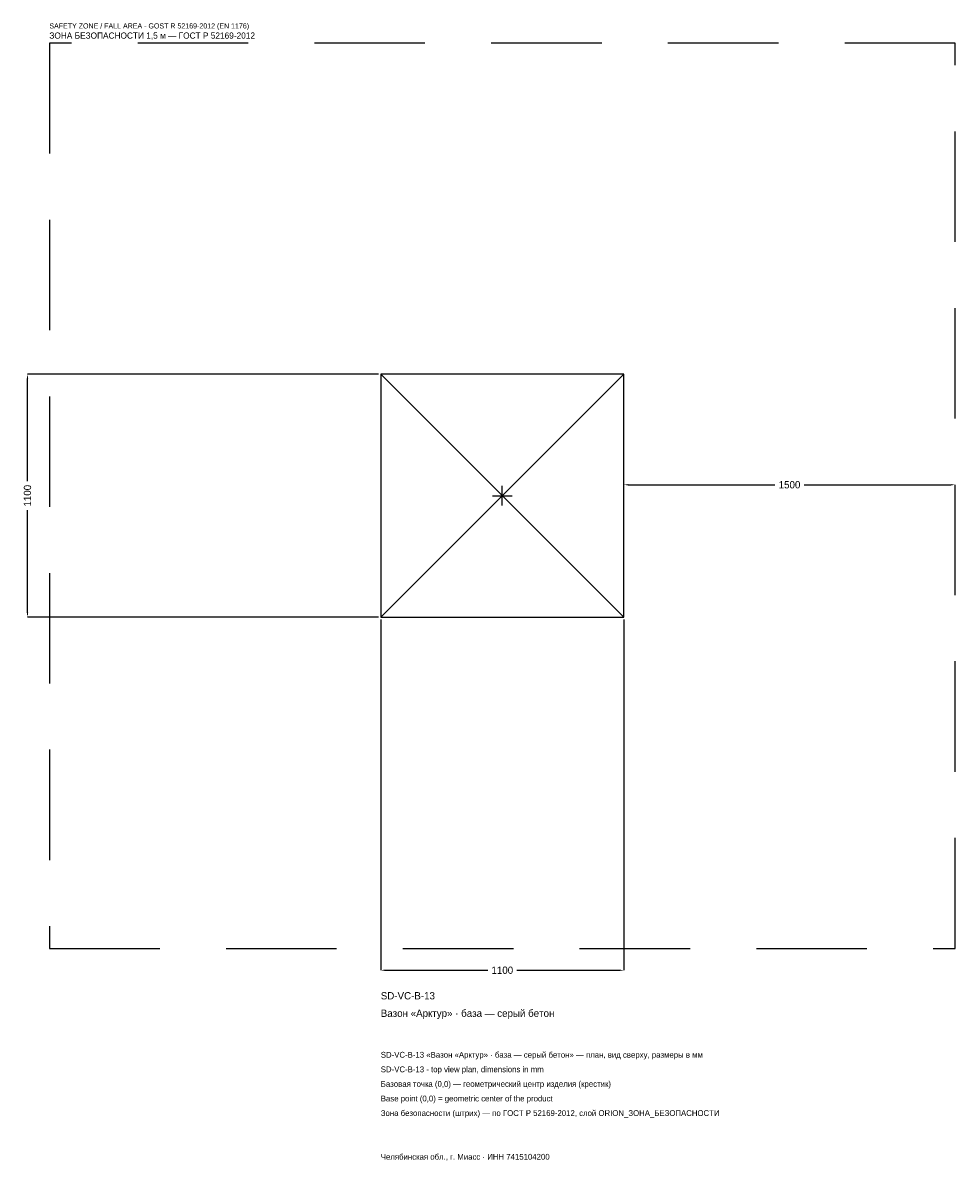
# Model space of a CAD drawing. Header units: metres. Extents: x -2170 to 2050, y -3014 to 2142.
import ezdxf

# ---------------------------------------------------------------- set-up
doc = ezdxf.new("R2010")
doc.units = ezdxf.units.M
doc.linetypes.add('DASHED', pattern=[800, 500, -300])
for name, color, linetype in [('ЗСК_ДАННЫЕ', 3, 'Continuous'), ('ЗСК_ЗОНА_БЕЗОПАСНОСТИ', 1, 'Continuous'), ('ЗСК_КОНТУР', 7, 'Continuous'), ('ЗСК_РАЗМЕРЫ', 8, 'Continuous')]:
    doc.layers.add(name, color=color, linetype=linetype)
doc.dimstyles.new('ORION', dxfattribs={"dimtxt": 33, "dimasz": 19.8, "dimexe": 1.25, "dimexo": 9.9, "dimtad": 1, "dimdec": 0, "dimcen": 2.5, "dimazin": 3, "dimtfac": 1, "dimtmove": 0, "dimatfit": 3})

# ---------------------------------------------------------------- blocks, each defined once
blk = doc.blocks.new('_CLOSEDFILLED')
at = {"color": 0, "linetype": 'BYBLOCK'}
blk.add_solid([(-1, 0.16), (0, 0), (-1, -0.16)], dxfattribs=at)
blk = doc.blocks.new('*D1')
for p, q in [((-550, -559.9), (-550, -2149)), ((550, -559.9), (550, -2149)), ((-530.2, -2149), (-66, -2149)), ((66, -2149), (530.2, -2149))]:
    blk.add_line(p, q)
at = {"layer": 'Defpoints'}
for p in [(-550, -550), (550, -550), (-550, -2149)]:
    blk.add_point(p, dxfattribs=at)
at = {"layer": 'ЗСК_РАЗМЕРЫ', "xscale": 19.8, "yscale": 19.8, "rotation": 180}
blk.add_blockref('_CLOSEDFILLED', (-550, -2149), dxfattribs=at)
at = {"layer": 'ЗСК_РАЗМЕРЫ', "xscale": 19.8, "yscale": 19.8}
blk.add_blockref('_CLOSEDFILLED', (550, -2149), dxfattribs=at)
at = {"layer": 'ЗСК_РАЗМЕРЫ', "insert": (0, -2149), "char_height": 33, "attachment_point": 5}
blk.add_mtext('1100', dxfattribs=at)
blk = doc.blocks.new('*D2')
for p, q in [((-559.9, 550), (-2149, 550)), ((-2149, 66), (-2149, 530.2)), ((-2149, -530.2), (-2149, -66)), ((-559.9, -550), (-2149, -550))]:
    blk.add_line(p, q)
at = {"layer": 'Defpoints'}
for p in [(-550, 550), (-2149, -550), (-550, -550)]:
    blk.add_point(p, dxfattribs=at)
at = {"layer": 'ЗСК_РАЗМЕРЫ', "xscale": 19.8, "yscale": 19.8}
for p, rotation in [((-2149, 550), 90), ((-2149, -550), 270)]:
    blk.add_blockref('_CLOSEDFILLED', p, dxfattribs=dict(at, rotation=rotation))
at = {"layer": 'ЗСК_РАЗМЕРЫ', "insert": (-2149, 0), "char_height": 33, "attachment_point": 5, "rotation": 90}
blk.add_mtext('1100', dxfattribs=at)
blk = doc.blocks.new('*D3')
for p, q in [((550, 9.9), (550, 49.5)), ((569.8, 49.5), (1234, 49.5)), ((1366, 49.5), (2030.2, 49.5)), ((2050, 9.9), (2050, 49.5))]:
    blk.add_line(p, q)
at = {"layer": 'Defpoints'}
for p in [(550, 49.5), (550, 0), (2050, 0)]:
    blk.add_point(p, dxfattribs=at)
at = {"layer": 'ЗСК_РАЗМЕРЫ', "xscale": 19.8, "yscale": 19.8, "rotation": 180}
blk.add_blockref('_CLOSEDFILLED', (550, 49.5), dxfattribs=at)
at = {"layer": 'ЗСК_РАЗМЕРЫ', "xscale": 19.8, "yscale": 19.8}
blk.add_blockref('_CLOSEDFILLED', (2050, 49.5), dxfattribs=at)
at = {"layer": 'ЗСК_РАЗМЕРЫ', "insert": (1300, 49.5), "char_height": 33, "attachment_point": 5}
blk.add_mtext('1500', dxfattribs=at)
blk = doc.blocks.new('ОРИОН SD-VC-B-13 Вазон Арктур · база — серый бетон')
at = {"layer": 'ЗСК_ЗОНА_БЕЗОПАСНОСТИ', "linetype": 'DASHED'}
blk.add_lwpolyline([(-2050, -2050), (2050, -2050), (2050, 2050), (-2050, 2050)], close=True, dxfattribs=at)
at = {"layer": 'ЗСК_КОНТУР'}
for p, q in [((-550, -550), (550, 550)), ((-550, 550), (550, -550))]:
    blk.add_line(p, q, dxfattribs=at)
blk.add_lwpolyline([(-550, -550), (550, -550), (550, 550), (-550, 550)], close=True, dxfattribs=at)
at = {"layer": 'ЗСК_РАЗМЕРЫ'}
for p, q in [((-44, 0), (44, 0)), ((0, -44), (0, 44))]:
    blk.add_line(p, q, dxfattribs=at)
at = {"layer": 'ЗСК_ДАННЫЕ'}
for tag, p in [('АРТИКУЛ', (-550, -2281)), ('НАИМЕНОВАНИЕ', (-550, -2360.2))]:
    blk.add_attdef(tag, p, '', height=33, dxfattribs=at)
at = {"layer": 'ЗСК_ДАННЫЕ', "flags": 1}
for tag, p in [('ПРОИЗВОДИТЕЛЬ', (-550, -2439.4)), ('ТЕЛЕФОН', (-550, -2518.6)), ('САЙТ', (-550, -2677)), ('АДРЕС', (-550, -2756.2)), ('РЕКВИЗИТЫ', (-550, -2835.4)), ('ГАБАРИТЫ', (-550, -2914.6)), ('ЗОНА_БЕЗОПАСНОСТИ', (-550, -2993.8))]:
    blk.add_attdef(tag, p, '', height=33, dxfattribs=at)
at = {"layer": 'ЗСК_ЗОНА_БЕЗОПАСНОСТИ', "color": 1}
for s, height, p in [('SAFETY ZONE / FALL AREA - GOST R 52169-2012 (EN 1176)', 23.1, (-2050, 2116)), ('ЗОНА БЕЗОПАСНОСТИ 1,5 м — ГОСТ Р 52169-2012', 28.05, (-2050, 2069.8))]:
    blk.add_text(s, height=height, dxfattribs=at).set_placement(p)
at = {"layer": 'ЗСК_РАЗМЕРЫ'}
dim = blk.add_linear_dim(base=(-2149, -550), p1=(-550, -550), p2=(-550, 550), angle=90, dimstyle='ORION', dxfattribs=at)
dim.commit()
dim.dimension.update_dxf_attribs({"geometry": '*D2', "text_midpoint": (-2149, 0)})
for base, p1, p2, picture, middle in [((550, 49.5), (550, 0), (2050, 0), '*D3', (1300, 49.5)), ((-550, -2149), (-550, -550), (550, -550), '*D1', (0, -2149))]:
    dim = blk.add_linear_dim(base=base, p1=p1, p2=p2, dimstyle='ORION', dxfattribs=at)
    dim.commit()
    dim.dimension.update_dxf_attribs({"geometry": picture, "text_midpoint": middle})

msp = doc.modelspace()

# ---------------------------------------------------------------- block references
msp.add_blockref('ОРИОН SD-VC-B-13 Вазон Арктур · база — серый бетон', (0, 0)).add_auto_attribs({'АРТИКУЛ': 'SD-VC-B-13', 'НАИМЕНОВАНИЕ': 'Вазон «Арктур» · база — серый бетон'})

# ---------------------------------------------------------------- texts
at = {"layer": 'ЗСК_ДАННЫЕ', "color": 3}
for s, p in [('SD-VC-B-13 «Вазон «Арктур» · база — серый бетон» — план, вид сверху, размеры в мм', (-550, -2545)), ('SD-VC-B-13 - top view plan, dimensions in mm', (-550, -2611)), ('Челябинская обл., г. Миасс · ИНН 7415104200', (-550, -3007))]:
    msp.add_text(s, height=26.4, dxfattribs=at).set_placement(p)
at = {"layer": 'ЗСК_ДАННЫЕ', "color": 7}
for s, p in [('Базовая точка (0,0) — геометрический центр изделия (крестик)', (-550, -2677)), ('Base point (0,0) = geometric center of the product', (-550, -2743))]:
    msp.add_text(s, height=26.4, dxfattribs=at).set_placement(p)
at = {"layer": 'ЗСК_ДАННЫЕ', "color": 1}
msp.add_text('Зона безопасности (штрих) — по ГОСТ Р 52169-2012, слой ORION_ЗОНА_БЕЗОПАСНОСТИ', height=26.4, dxfattribs=at).set_placement((-550, -2809))

doc.saveas('drawing.dxf')
